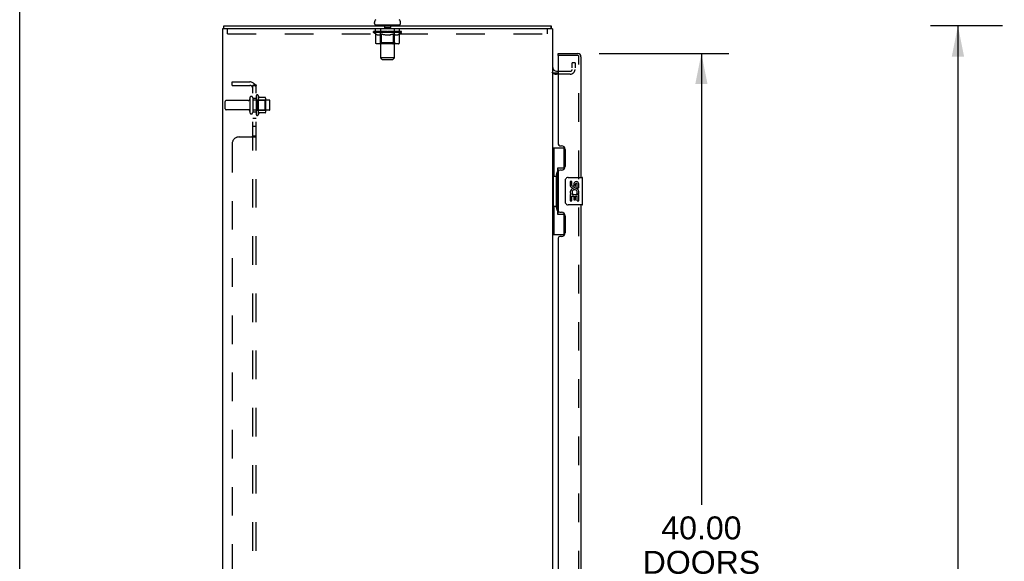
# Model space of a CAD drawing. Header units: inches. Extents: x 0 to 189, y 0 to 122.
# Tile 5 of 30: x 0 to 36, y 65 to 85. Entities that reach past the tile are written whole.
import ezdxf

# ---------------------------------------------------------------- set-up
doc = ezdxf.new("R2010")
doc.units = ezdxf.units.IN
doc.header["$LTSCALE"] = 10.388889
doc.header["$MEASUREMENT"] = 0
doc.linetypes.add('HIDDEN', pattern=[0.2, 0.1, -0.1])
doc.layers.get('0').update_dxf_attribs({"linetype": 'CONTINUOUS'})
for name, color, linetype in [('DEFAULT_2', 8, 'HIDDEN'), ('DIMENSIONS', 7, 'CONTINUOUS'), ('LEFT_OR_SECONDARY_DOOR_ASSEMBLY', 7, 'CONTINUOUS'), ('RIGHT_OR_MAIN_DOOR_ASSEMBLY', 7, 'CONTINUOUS'), ('SUBPANEL', 7, 'CONTINUOUS')]:
    doc.layers.add(name, color=color, linetype=linetype)
doc.styles.get("Standard").update_dxf_attribs({"font": 'arial.ttf'})
doc.dimstyles.new('DIMSTYLE_1', dxfattribs={"dimtxt": 0.833333, "dimasz": 1.111111, "dimexe": 0.09, "dimexo": 0.07, "dimgap": 0.0375, "dimtad": 0, "dimtih": 1, "dimtoh": 1, "dimzin": 4, "dimdsep": 46, "dimtxsty": 'Standard', "dimblk": '_FILLED', "dimblk1": '_FILLED', "dimblk2": '_FILLED', "dimcen": 0.09, "dimazin": 1, "dimtfac": 1, "dimtdec": 3, "dimtofl": 0, "dimtmove": 0, "dimatfit": 3, "dimldrblk": '_FILLED', "dimfxl": 0, "dimtolj": 1, "dimtzin": 4, "dimarcsym": 0})

# ---------------------------------------------------------------- blocks, each defined once
blk = doc.blocks.new('_FILLED')
at = {"color": 0, "linetype": 'ByBlock'}
blk.add_solid([(0, 0), (-1, 0.2), (-1, -0.2)], dxfattribs=at)
blk = doc.blocks.new('*D3')
at = {"layer": 'DIMENSIONS', "color": 2, "linetype": 'Continuous'}
for p, q in [((35.705, 84.677), (33.09, 84.677)), ((34.09, 84.677), (34.09, 64.51)), ((34.09, 42.677), (34.09, 62.843)), ((35.705, 42.677), (33.09, 42.677))]:
    blk.add_line(p, q, dxfattribs=at)
at = {"layer": 'DIMENSIONS', "color": 2, "linetype": 'Continuous', "xscale": 1.1111111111, "yscale": 1.1111111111, "zscale": 1.1111111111}
for p, rotation in [((34.09, 84.677), 90), ((34.09, 42.677), 270)]:
    blk.add_blockref('_FILLED', p, dxfattribs=dict(at, rotation=rotation))
at = {"layer": 'DIMENSIONS', "color": 2, "linetype": 'Continuous', "insert": (34.09, 64.093), "char_height": 0.8333, "width": 2.91202, "attachment_point": 2, "line_spacing_factor": 0.9}
blk.add_mtext('42.00', dxfattribs=at)
blk = doc.blocks.new('*D4')
at = {"layer": 'DIMENSIONS', "color": 2, "linetype": 'Continuous'}
for p, q in [((21.055, 83.677), (25.77, 83.677)), ((24.77, 83.677), (24.77, 67.279)), ((24.77, 43.677), (24.77, 64.362)), ((21.055, 43.677), (25.77, 43.677))]:
    blk.add_line(p, q, dxfattribs=at)
at = {"layer": 'DIMENSIONS', "color": 2, "linetype": 'Continuous', "xscale": 1.1111111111, "yscale": 1.1111111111, "zscale": 1.1111111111}
for p, rotation in [((24.77, 83.677), 90), ((24.77, 43.677), 270)]:
    blk.add_blockref('_FILLED', p, dxfattribs=dict(at, rotation=rotation))
at = {"layer": 'DIMENSIONS', "color": 2, "linetype": 'Continuous', "insert": (24.77, 66.862), "char_height": 0.8333, "width": 4.2627, "attachment_point": 2, "line_spacing_factor": 0.9}
blk.add_mtext('40.00\\PDOORS', dxfattribs=at)

msp = doc.modelspace()

# ---------------------------------------------------------------- linework, layer by layer
at = {"color": 7, "linetype": 'Continuous'}
for p, q in [((0, 0), (0, 122.222)), ((12.89, 84.767), (12.89, 84.804)), ((13.84, 84.767), (13.84, 84.804)), ((7.417, 84.573), (7.417, 84.677)), ((12.928, 84.707), (12.928, 84.677)), ((13.803, 84.707), (12.928, 84.707)), ((13.803, 84.707), (13.803, 84.677)), ((19.313, 84.573), (19.313, 84.677))]:
    msp.add_line(p, q, dxfattribs=at)
at = {"color": 3, "linetype": 'Continuous'}
for p, q in [((7.365, 84.573), (7.365, 42.781)), ((19.365, 84.573), (7.365, 84.573)), ((7.417, 84.677), (19.313, 84.677)), ((19.322, 84.621), (19.321, 84.639)), ((19.365, 84.573), (19.365, 42.781)), ((19.508, 83.031), (19.569, 83.031)), ((19.365, 82.979), (19.569, 82.979))]:
    msp.add_line(p, q, dxfattribs=at)
for points in [[(19.321, 84.639), (19.321, 84.645), (19.321, 84.65), (19.321, 84.654), (19.321, 84.658), (19.32, 84.661), (19.32, 84.664), (19.32, 84.668), (19.319, 84.67), (19.318, 84.672), (19.317, 84.674), (19.316, 84.675), (19.315, 84.676), (19.314, 84.676), (19.313, 84.677)], [(19.326, 84.573), (19.326, 84.573), (19.324, 84.579), (19.324, 84.585), (19.323, 84.591), (19.323, 84.597), (19.322, 84.603), (19.322, 84.609), (19.322, 84.615), (19.322, 84.621)]]:
    msp.add_lwpolyline(points, dxfattribs=at)
at = {"color": 7, "linetype": 'Continuous'}
for centre, radius, start, end in [((13.015, 84.804), 0.125, 126.7414, 180), ((13.715, 84.804), 0.125, 0, 53.2586), ((12.95, 84.767), 0.06, 180, 270), ((13.78, 84.767), 0.06, 270, 360)]:
    msp.add_arc(centre, radius, start, end, dxfattribs=at)
at = {"color": 3, "linetype": 'Continuous'}
msp.add_arc((19.508, 83.173), 0.142, 180, 270, dxfattribs=at)
at = {"layer": 'DEFAULT_2', "color": 8, "linetype": 'HIDDEN'}
for p, q in [((7.553, 84.386), (7.553, 84.573)), ((12.859, 84.436), (12.859, 84.474)), ((12.938, 84.381), (12.859, 84.436)), ((13.871, 84.436), (12.859, 84.436)), ((12.867, 84.468), (12.867, 84.474)), ((12.874, 84.466), (12.874, 84.468)), ((12.874, 84.466), (13.857, 84.466)), ((12.881, 84.466), (12.881, 84.468)), ((12.881, 84.466), (12.881, 84.468)), ((12.889, 84.468), (12.889, 84.474)), ((12.902, 84.466), (12.902, 84.468)), ((12.904, 84.466), (12.904, 84.468)), ((12.927, 84.468), (12.927, 84.474)), ((12.928, 84.386), (12.928, 84.573)), ((12.938, 84.466), (12.938, 84.468)), ((12.94, 84.466), (12.94, 84.468)), ((13.104, 84.468), (12.943, 84.468)), ((12.977, 84.468), (12.977, 84.474)), ((12.978, 84.466), (12.978, 84.468)), ((12.979, 84.466), (12.979, 84.468)), ((12.981, 84.466), (12.981, 84.468)), ((12.987, 84.466), (12.987, 84.468)), ((12.987, 84.466), (12.987, 84.468)), ((12.99, 84.466), (12.99, 84.468)), ((12.993, 84.466), (12.993, 84.469)), ((12.996, 84.466), (12.996, 84.468)), ((13.007, 84.466), (13.007, 84.468)), ((13.022, 84.466), (13.022, 84.47)), ((13.022, 84.466), (13.022, 84.468)), ((13.039, 84.466), (13.039, 84.468)), ((13.039, 84.466), (13.039, 84.468)), ((13.04, 84.468), (13.04, 84.474)), ((13.047, 84.466), (13.047, 84.468)), ((13.051, 84.466), (13.051, 84.468)), ((13.058, 84.466), (13.058, 84.468)), ((13.067, 84.466), (13.067, 84.471)), ((13.08, 84.466), (13.08, 84.468)), ((13.082, 84.466), (13.082, 84.468)), ((13.104, 84.466), (13.104, 84.468)), ((13.157, 84.468), (13.108, 84.468)), ((13.112, 84.468), (13.112, 84.474)), ((13.115, 84.707), (13.115, 84.677)), ((13.115, 84.059), (13.115, 84.434)), ((13.116, 83.517), (13.116, 84.677)), ((13.117, 84.466), (13.117, 84.468)), ((13.121, 84.466), (13.121, 84.468)), ((13.126, 84.466), (13.126, 84.472)), ((13.129, 84.466), (13.129, 84.468)), ((13.138, 84.466), (13.138, 84.468)), ((13.157, 84.466), (13.157, 84.468)), ((13.217, 84.468), (13.17, 84.468)), ((13.186, 84.466), (13.186, 84.468)), ((13.192, 84.468), (13.192, 84.474)), ((13.195, 84.466), (13.195, 84.468)), ((13.197, 84.466), (13.197, 84.473)), ((13.199, 84.466), (13.199, 84.468)), ((13.205, 84.466), (13.205, 84.468)), ((13.217, 84.466), (13.217, 84.468)), ((13.282, 84.468), (13.238, 84.468)), ((13.249, 84.466), (13.249, 84.468)), ((13.26, 84.697), (13.26, 84.617)), ((13.46, 84.607), (13.27, 84.607)), ((13.274, 84.468), (13.365, 84.474)), ((13.277, 84.468), (13.277, 84.474)), ((13.278, 84.474), (13.277, 84.474)), ((13.278, 84.468), (13.278, 84.473)), ((13.278, 84.466), (13.278, 84.468)), ((13.281, 84.466), (13.281, 84.468)), ((13.282, 84.466), (13.282, 84.468)), ((13.282, 84.466), (13.282, 84.468)), ((13.348, 84.468), (13.31, 84.468)), ((13.314, 84.466), (13.314, 84.468)), ((13.348, 84.466), (13.348, 84.468)), ((13.363, 84.468), (13.363, 84.468)), ((13.363, 84.466), (13.363, 84.468)), ((13.363, 84.466), (13.363, 84.468)), ((13.365, 84.468), (13.365, 84.474)), ((13.365, 84.474), (13.457, 84.468)), ((13.367, 84.466), (13.367, 84.468)), ((13.367, 84.466), (13.367, 84.468)), ((13.367, 84.468), (13.367, 84.468)), ((13.382, 84.466), (13.382, 84.468)), ((13.382, 84.468), (13.42, 84.468)), ((13.416, 84.466), (13.416, 84.468)), ((13.448, 84.466), (13.448, 84.468)), ((13.449, 84.466), (13.449, 84.468)), ((13.449, 84.468), (13.492, 84.468)), ((13.45, 84.466), (13.45, 84.468)), ((13.453, 84.468), (13.453, 84.474)), ((13.453, 84.474), (13.453, 84.474)), ((13.453, 84.468), (13.453, 84.473)), ((13.453, 84.466), (13.453, 84.468)), ((13.47, 84.697), (13.47, 84.617)), ((13.482, 84.466), (13.482, 84.468)), ((13.513, 84.466), (13.513, 84.468)), ((13.513, 84.468), (13.56, 84.468)), ((13.525, 84.466), (13.525, 84.468)), ((13.531, 84.466), (13.531, 84.468)), ((13.533, 84.466), (13.533, 84.473)), ((13.535, 84.466), (13.535, 84.468)), ((13.538, 84.468), (13.538, 84.474)), ((13.544, 84.466), (13.544, 84.468)), ((13.573, 84.466), (13.573, 84.468)), ((13.573, 84.468), (13.622, 84.468)), ((13.592, 84.466), (13.592, 84.468)), ((13.601, 84.466), (13.601, 84.468)), ((13.604, 84.466), (13.604, 84.472)), ((13.609, 84.466), (13.609, 84.468)), ((13.613, 84.466), (13.613, 84.468)), ((13.614, 83.517), (13.614, 84.677)), ((13.615, 84.707), (13.615, 84.677)), ((13.615, 84.059), (13.615, 84.434)), ((13.618, 84.468), (13.618, 84.474)), ((13.626, 84.466), (13.626, 84.468)), ((13.626, 84.468), (13.871, 84.468)), ((13.648, 84.466), (13.648, 84.468)), ((13.651, 84.466), (13.651, 84.468)), ((13.663, 84.466), (13.663, 84.471)), ((13.672, 84.466), (13.672, 84.468)), ((13.679, 84.466), (13.679, 84.468)), ((13.683, 84.466), (13.683, 84.468)), ((13.691, 84.468), (13.691, 84.474)), ((13.692, 84.466), (13.692, 84.468)), ((13.692, 84.466), (13.692, 84.468)), ((13.708, 84.466), (13.708, 84.47)), ((13.708, 84.466), (13.708, 84.468)), ((13.723, 84.466), (13.723, 84.468)), ((13.734, 84.466), (13.734, 84.468)), ((13.738, 84.466), (13.738, 84.469)), ((13.74, 84.466), (13.74, 84.468)), ((13.743, 84.466), (13.743, 84.468)), ((13.743, 84.466), (13.743, 84.468)), ((13.749, 84.466), (13.749, 84.468)), ((13.751, 84.466), (13.751, 84.468)), ((13.752, 84.466), (13.752, 84.468)), ((13.753, 84.468), (13.753, 84.474)), ((13.774, 84.471), (13.87, 84.472)), ((13.774, 84.468), (13.774, 84.471)), ((13.79, 84.466), (13.79, 84.468)), ((13.792, 84.466), (13.792, 84.468)), ((13.794, 84.382), (13.871, 84.436)), ((13.803, 84.386), (13.803, 84.573)), ((13.804, 84.468), (13.804, 84.474)), ((13.826, 84.466), (13.826, 84.468)), ((13.828, 84.466), (13.828, 84.468)), ((13.841, 84.468), (13.841, 84.474)), ((13.849, 84.466), (13.849, 84.468)), ((13.85, 84.466), (13.85, 84.468)), ((13.857, 84.466), (13.857, 84.468)), ((13.864, 84.468), (13.864, 84.474)), ((13.87, 84.468), (13.87, 84.472)), ((13.871, 84.436), (13.871, 84.468)), ((19.178, 84.386), (19.178, 84.573)), ((7.553, 84.386), (19.178, 84.386)), ((12.938, 84.057), (12.938, 84.381)), ((12.938, 84.381), (12.95, 84.373)), ((12.961, 84.366), (12.949, 84.373)), ((12.971, 84.36), (12.96, 84.366)), ((12.982, 84.355), (12.971, 84.36)), ((12.993, 84.351), (12.982, 84.355)), ((13.004, 84.347), (12.993, 84.351)), ((13.087, 84.347), (13.004, 84.347)), ((13.087, 84.347), (13.097, 84.351)), ((13.108, 84.355), (13.097, 84.351)), ((13.119, 84.361), (13.108, 84.355)), ((13.13, 84.367), (13.119, 84.361)), ((13.141, 84.373), (13.13, 84.367)), ((13.152, 84.381), (13.141, 84.373)), ((13.152, 84.057), (13.152, 84.381)), ((13.152, 84.381), (13.175, 84.373)), ((13.198, 84.366), (13.175, 84.373)), ((13.22, 84.36), (13.198, 84.367)), ((13.242, 84.355), (13.22, 84.36)), ((13.264, 84.351), (13.242, 84.355)), ((13.286, 84.347), (13.264, 84.351)), ((13.444, 84.347), (13.286, 84.347)), ((13.444, 84.347), (13.467, 84.351)), ((13.489, 84.355), (13.466, 84.351)), ((13.511, 84.361), (13.489, 84.355)), ((13.534, 84.367), (13.511, 84.361)), ((13.557, 84.374), (13.534, 84.367)), ((13.58, 84.382), (13.557, 84.374)), ((13.58, 84.057), (13.58, 84.382)), ((13.58, 84.382), (13.592, 84.374)), ((13.604, 84.367), (13.592, 84.374)), ((13.615, 84.36), (13.603, 84.367)), ((13.627, 84.355), (13.615, 84.361)), ((13.638, 84.351), (13.626, 84.355)), ((13.649, 84.347), (13.638, 84.351)), ((13.724, 84.347), (13.649, 84.347)), ((13.724, 84.347), (13.736, 84.351)), ((13.747, 84.355), (13.736, 84.351)), ((13.759, 84.361), (13.747, 84.355)), ((13.77, 84.367), (13.759, 84.361)), ((13.782, 84.374), (13.77, 84.367)), ((13.794, 84.382), (13.782, 84.374)), ((13.794, 84.057), (13.794, 84.382)), ((13.76, 84.027), (12.973, 84.027)), ((13.115, 84.059), (13.083, 84.027)), ((13.615, 84.059), (13.115, 84.059)), ((13.155, 84.041), (13.154, 84.045)), ((13.156, 84.038), (13.155, 84.041)), ((13.161, 84.031), (13.159, 84.033)), ((13.165, 84.028), (13.163, 84.029)), ((13.167, 84.028), (13.165, 84.028)), ((13.169, 84.027), (13.167, 84.028)), ((13.615, 84.059), (13.647, 84.027)), ((13.176, 83.457), (13.116, 83.517)), ((13.614, 83.517), (13.116, 83.517)), ((13.176, 83.457), (13.554, 83.457)), ((13.554, 83.457), (13.614, 83.517)), ((19.569, 83.031), (20.004, 83.031)), ((20.074, 83.156), (20.074, 83.343)), ((20.178, 83.343), (20.074, 83.343)), ((20.178, 83.343), (20.178, 83.156)), ((20.004, 82.927), (19.508, 82.927)), ((7.469, 81.666), (7.469, 81.938)), ((8.301, 81.968), (7.499, 81.968)), ((8.363, 82.066), (8.363, 81.537)), ((8.469, 82.066), (8.469, 81.537)), ((9.064, 81.985), (8.469, 81.985)), ((8.594, 82.136), (8.594, 81.467)), ((8.614, 81.985), (8.594, 82.005)), ((8.614, 81.985), (8.614, 81.618)), ((8.614, 81.985), (8.91, 81.985)), ((8.664, 82.157), (8.664, 81.446)), ((8.92, 82.079), (8.692, 82.079)), ((8.91, 81.985), (8.93, 82.005)), ((8.91, 81.985), (8.91, 81.618)), ((8.93, 82.057), (8.93, 81.546)), ((9.094, 81.649), (9.094, 81.955)), ((8.301, 81.636), (7.499, 81.636)), ((9.064, 81.619), (8.469, 81.619)), ((8.614, 81.618), (8.594, 81.598)), ((8.614, 81.618), (8.91, 81.618)), ((8.91, 81.618), (8.93, 81.598)), ((8.92, 81.524), (8.692, 81.524))]:
    msp.add_line(p, q, dxfattribs=at)
for points in [[(12.973, 84.027), (12.968, 84.028), (12.964, 84.028), (12.96, 84.029), (12.956, 84.031), (12.953, 84.033), (12.949, 84.035), (12.946, 84.038), (12.944, 84.041), (12.941, 84.045), (12.94, 84.049), (12.939, 84.053), (12.938, 84.057)], [(13.153, 84.049), (13.152, 84.053), (13.152, 84.057)], [(13.154, 84.045), (13.153, 84.049), (13.152, 84.053), (13.152, 84.057)], [(13.163, 84.029), (13.161, 84.031), (13.159, 84.033), (13.158, 84.035), (13.156, 84.038)], [(13.563, 84.027), (13.565, 84.028), (13.567, 84.028), (13.569, 84.029), (13.571, 84.031), (13.573, 84.033), (13.575, 84.035), (13.576, 84.038), (13.577, 84.041), (13.579, 84.045), (13.579, 84.049), (13.58, 84.053), (13.58, 84.057)], [(13.76, 84.027), (13.764, 84.028), (13.768, 84.028), (13.772, 84.029), (13.776, 84.031), (13.78, 84.033), (13.783, 84.035), (13.786, 84.038), (13.789, 84.041), (13.791, 84.045), (13.793, 84.049), (13.794, 84.053), (13.794, 84.057)]]:
    msp.add_lwpolyline(points, dxfattribs=at)
for centre, radius, start, end in [((13.083, 84.434), 0.0318, 0, 90), ((13.086, 84.677), 0.03, 0, 90), ((13.25, 84.697), 0.01, 0, 90), ((13.27, 84.617), 0.01, 180, 270), ((13.46, 84.617), 0.01, 270, 360), ((13.48, 84.697), 0.01, 90, 180), ((13.644, 84.677), 0.03, 90, 180), ((13.647, 84.434), 0.0318, 90, 180), ((19.508, 83.173), 0.246, 224.2241, 270), ((20.004, 83.101), 0.174, 270, 360), ((20.004, 83.101), 0.07, 270, 360), ((7.499, 81.938), 0.03, 90, 180), ((8.301, 82.03), 0.0625, 270, 360), ((8.416, 82.066), 0.053, 360, 180), ((8.633, 82.136), 0.0384, 34.4497, 180), ((8.064, 81.802), 0.698, 23.9679, 30.6631), ((8.711, 82.089), 0.01, 203.9679, 270), ((8.92, 82.069), 0.01, 5.1938, 90), ((8.789, 82.057), 0.141, 0, 5.2081), ((9.064, 81.955), 0.03, 360, 90), ((7.499, 81.666), 0.03, 180, 270), ((8.301, 81.573), 0.0625, 0, 90), ((9.064, 81.649), 0.03, 270, 0), ((8.416, 81.537), 0.053, 180, 0), ((8.633, 81.467), 0.0384, 180, 325.5503), ((8.064, 81.802), 0.698, 329.3369, 336.0321), ((8.711, 81.514), 0.01, 90, 156.0321), ((8.92, 81.534), 0.01, 270, 354.8062), ((8.789, 81.546), 0.141, 354.7919, 360)]:
    msp.add_arc(centre, radius, start, end, dxfattribs=at)
for centre, major_axis, ratio, start_param, end_param in [((13.365, 84.474), (0.506, 0.005), 0.05963, 2.96643, 3.140963), ((12.843, 84.464), (0.158, 0), 0.060556, 0.430652, 1.470503), ((13.365, 84.474), (0.506, 0), 0.060556, -3.141593, -2.96706), ((12.843, 84.459), (0.158, 0.002), 0.05963, 1.376596, 1.469874), ((13.365, 84.474), (0.506, 0.011), 0.05688, 2.791345, 2.965878), ((12.878, 84.464), (0.158, -0.002), 0.05963, 0.605815, 1.645666), ((12.824, 84.464), (0.158, 0.002), 0.05963, 0.25549, 1.295341), ((13.365, 84.474), (0.506, -0.005), 0.05963, -2.96643, -2.791898), ((12.878, 84.459), (0.158, 0), 0.060556, 1.551758, 1.645036), ((12.824, 84.459), (0.158, 0.003), 0.05688, 1.20151, 1.294789), ((12.879, 84.461), (0.131, 0.001), 0.05963, 1.065228, 1.614276), ((12.864, 84.461), (0.131, 0.003), 0.05688, 0.890143, 1.43919), ((12.91, 84.461), (0.131, 0), 0.060556, 1.240391, 1.789438), ((13.365, 84.474), (0.506, 0.015), 0.052395, 2.616403, 2.790936), ((12.928, 84.464), (0.158, -0.003), 0.05688, 0.7809, 1.820751), ((12.821, 84.464), (0.158, 0.003), 0.05688, 0.080405, 1.120256), ((13.365, 84.474), (0.506, -0.011), 0.05688, -2.791345, -2.616812), ((12.928, 84.459), (0.158, -0.002), 0.05963, 1.72692, 1.820198), ((12.821, 84.459), (0.158, 0.005), 0.052395, 1.026568, 1.119847), ((12.863, 84.461), (0.131, 0.004), 0.052395, 0.715201, 1.264248), ((12.954, 84.461), (0.131, -0.001), 0.05963, 1.415553, 1.9646), ((13.365, 84.474), (0.506, 0.02), 0.046319, 2.441654, 2.616187), ((12.992, 84.464), (0.158, -0.005), 0.052395, 0.955842, 1.995693), ((12.834, 84.464), (0.158, 0.005), 0.052395, -0.094537, 0.945314), ((13.365, 84.474), (0.506, -0.015), 0.052395, -2.616403, -2.44187), ((12.992, 84.459), (0.158, -0.003), 0.05688, 1.902006, 1.995284), ((12.834, 84.459), (0.158, 0.006), 0.046319, 0.851819, 0.945098), ((12.878, 84.461), (0.131, 0.005), 0.046319, 0.540452, 1.089499), ((13.011, 84.461), (0.131, -0.003), 0.05688, 1.590638, 2.139686), ((13.365, 84.474), (0.506, 0.024), 0.038841, 2.267123, 2.441656), ((13.067, 84.464), (0.158, -0.006), 0.046319, 1.130591, 2.170442), ((12.864, 84.464), (0.158, 0.006), 0.046319, -0.269286, 0.770565), ((13.365, 84.474), (0.506, -0.02), 0.046319, -2.441654, -2.267121), ((13.067, 84.459), (0.158, -0.005), 0.052395, 2.076947, 2.170226), ((12.864, 84.459), (0.158, 0.007), 0.038841, 0.677289, 0.770567), ((12.907, 84.461), (0.131, 0.006), 0.038841, 0.365921, 0.914969), ((13.079, 84.461), (0.131, -0.004), 0.052395, 1.76558, 2.314627), ((13.365, 84.474), (0.506, 0.027), 0.030195, 2.09281, 2.267343), ((13.15, 84.464), (0.158, -0.007), 0.038841, 1.305122, 2.344973), ((12.909, 84.464), (0.158, 0.007), 0.038841, -0.443817, 0.596034), ((13.365, 84.474), (0.506, -0.024), 0.038841, -2.267123, -2.092591), ((13.15, 84.459), (0.158, -0.006), 0.046319, 2.251696, 2.344975), ((12.909, 84.459), (0.158, 0.008), 0.030195, 0.502975, 0.596254), ((12.951, 84.461), (0.131, 0.007), 0.030195, 0.191608, 0.740655), ((13.155, 84.461), (0.131, -0.005), 0.046319, 1.940329, 2.489376), ((12.968, 84.464), (0.158, 0.008), 0.030195, -0.61813, 0.421721), ((13.241, 84.464), (0.158, -0.008), 0.030195, 1.479435, 2.519286), ((13.365, 84.474), (0.506, 0.029), 0.020645, 1.918687, 2.09322), ((13.365, 84.474), (0.506, -0.027), 0.030195, -2.09281, -1.918277), ((13.241, 84.459), (0.158, -0.007), 0.038841, 2.426227, 2.519505), ((12.968, 84.459), (0.158, 0.009), 0.020645, 0.328852, 0.422131), ((13.007, 84.461), (0.131, 0.007), 0.020645, 0.017485, 0.566532), ((13.238, 84.461), (0.131, -0.006), 0.038841, 2.11486, 2.663907), ((13.038, 84.464), (0.158, 0.009), 0.020645, -0.792253, 0.247598), ((13.335, 84.464), (0.158, -0.009), 0.020645, 1.653558, 2.693409), ((13.365, 84.474), (0.506, 0.03), 0.010478, 1.744704, 1.919237), ((13.365, 84.474), (0.506, -0.029), 0.020645, -1.918687, -1.744154), ((13.335, 84.459), (0.158, -0.008), 0.030195, 2.60054, 2.693819), ((13.038, 84.459), (0.158, 0.009), 0.010478, 0.154869, 0.248148), ((13.074, 84.461), (0.131, 0.008), 0.010478, 6.126688, 6.675735), ((13.324, 84.461), (0.131, -0.007), 0.030195, 2.289173, 2.83822), ((13.119, 84.464), (0.158, 0.009), 0.010478, -0.966236, -0.000846), ((13.43, 84.464), (0.158, -0.009), 0.010478, 1.827541, 2.867392), ((13.365, 84.474), (0.506, -0.03), 0.010478, -1.744704, -1.570171), ((13.43, 84.459), (0.158, -0.009), 0.020645, 2.774664, 2.867942), ((13.412, 84.461), (0.131, -0.007), 0.020645, 2.463296, 3.012344), ((13.301, 84.464), (0.158, 0.009), 0.010478, 0.274201, 1.314052), ((13.232, 84.461), (0.131, 0.008), 0.010478, -0.000483, 0.504314), ((13.208, 84.459), (0.158, 0.009), 0.010478, 0.099668, 0.192946), ((13.365, 84.474), (0.506, 0.03), 0.010478, -1.571421, -1.396888), ((13.523, 84.459), (0.158, -0.009), 0.010478, 2.948646, 3.041925), ((13.499, 84.461), (0.131, -0.008), 0.010478, 2.637279, 3.142076), ((13.396, 84.464), (0.158, 0.009), 0.020645, 0.448184, 1.488034), ((13.318, 84.461), (0.131, 0.007), 0.020645, 0.129249, 0.678296), ((13.301, 84.459), (0.158, 0.009), 0.020645, 0.273651, 0.366929), ((13.611, 84.464), (0.158, -0.009), 0.010478, -3.140747, -2.175357), ((13.365, 84.474), (0.506, 0.029), 0.020645, -1.397439, -1.222906), ((13.365, 84.474), (0.506, -0.03), 0.010478, 1.222355, 1.396888), ((13.49, 84.464), (0.158, 0.008), 0.030195, 0.622307, 1.662158), ((13.406, 84.461), (0.131, 0.007), 0.030195, 0.303372, 0.852419), ((13.657, 84.461), (0.131, -0.008), 0.010478, 2.749043, 3.29809), ((13.692, 84.464), (0.158, -0.009), 0.020645, 2.893995, 3.933846), ((13.396, 84.459), (0.158, 0.008), 0.030195, 0.447774, 0.541052), ((13.692, 84.459), (0.158, -0.009), 0.010478, 2.893445, 2.986723), ((13.365, 84.474), (0.506, 0.027), 0.030195, -1.223315, -1.048783), ((13.365, 84.474), (0.506, -0.029), 0.020645, 1.048373, 1.222906), ((13.58, 84.464), (0.158, 0.007), 0.038841, 0.79662, 1.836471), ((13.493, 84.461), (0.131, 0.006), 0.038841, 0.477686, 1.026733), ((13.724, 84.461), (0.131, -0.007), 0.020645, 2.57506, 3.124108), ((13.763, 84.464), (0.158, -0.008), 0.030195, 2.719872, 3.759723), ((13.664, 84.464), (0.158, 0.006), 0.046319, 0.971151, 2.011002), ((13.49, 84.459), (0.158, 0.007), 0.038841, 0.622087, 0.715366), ((13.763, 84.459), (0.158, -0.009), 0.020645, 2.719462, 2.812741), ((13.365, 84.474), (0.506, 0.024), 0.038841, -1.049002, -0.874469), ((13.365, 84.474), (0.506, -0.027), 0.030195, 0.87425, 1.048783), ((13.575, 84.461), (0.131, 0.005), 0.046319, 0.652216, 1.201263), ((13.738, 84.464), (0.158, 0.005), 0.052395, 1.1459, 2.185751), ((13.78, 84.461), (0.131, -0.007), 0.030195, 2.400937, 2.949985), ((13.821, 84.464), (0.158, -0.007), 0.038841, 2.545558, 3.585409), ((13.652, 84.461), (0.131, 0.004), 0.052395, 0.826965, 1.376012), ((13.58, 84.459), (0.158, 0.006), 0.046319, 0.796618, 0.889896), ((13.821, 84.459), (0.158, -0.008), 0.030195, 2.545339, 2.638617), ((13.802, 84.464), (0.158, 0.003), 0.05688, 1.320842, 2.360692), ((13.365, 84.474), (0.506, 0.02), 0.046319, -0.874471, -0.699939), ((13.365, 84.474), (0.506, -0.024), 0.038841, 0.699936, 0.874469), ((13.866, 84.464), (0.158, -0.006), 0.046319, 2.371028, 3.410879), ((13.823, 84.461), (0.131, -0.006), 0.038841, 2.226624, 2.775671), ((13.852, 84.464), (0.158, 0.002), 0.05963, 1.495927, 2.535778), ((13.719, 84.461), (0.131, 0.003), 0.05688, 1.001907, 1.550954), ((13.896, 84.464), (0.158, -0.005), 0.052395, 2.196279, 3.23613), ((13.853, 84.461), (0.131, -0.005), 0.046319, 2.052093, 2.601141), ((13.664, 84.459), (0.158, 0.005), 0.052395, 0.971367, 1.064645), ((13.887, 84.464), (0.158, 0), 0.060556, 2.364024, 2.71094), ((13.866, 84.459), (0.158, -0.007), 0.038841, 2.371026, 2.464304), ((13.91, 84.464), (0.158, -0.003), 0.05688, 2.021337, 3.061188), ((13.365, 84.474), (0.506, 0.015), 0.052395, -0.699723, -0.52519), ((13.907, 84.464), (0.158, -0.002), 0.05963, 1.846251, 2.886102), ((13.365, 84.474), (0.506, -0.02), 0.046319, 0.525406, 0.699939), ((13.776, 84.461), (0.131, 0.001), 0.05963, 1.176993, 1.72604), ((13.867, 84.461), (0.131, -0.004), 0.052395, 1.877344, 2.426392), ((13.82, 84.461), (0.131, 0), 0.060556, 1.352155, 1.901202), ((13.867, 84.461), (0.131, -0.003), 0.05688, 1.702402, 2.25145), ((13.851, 84.461), (0.131, -0.001), 0.05963, 1.527317, 2.076364), ((13.738, 84.459), (0.158, 0.003), 0.05688, 1.146309, 1.239587), ((13.896, 84.459), (0.158, -0.006), 0.046319, 2.196495, 2.289773), ((13.365, 84.474), (0.506, 0.011), 0.05688, -0.524781, -0.350248), ((13.365, 84.474), (0.506, -0.015), 0.052395, 0.350657, 0.52519), ((13.802, 84.459), (0.158, 0.002), 0.05963, 1.321394, 1.414673), ((13.887, 84.459), (0.158, -0.002), 0.05963, 1.764997, 1.971333), ((13.91, 84.459), (0.158, -0.005), 0.052395, 2.021746, 2.115024), ((13.365, 84.474), (0.506, 0.005), 0.05963, -0.349695, -0.175162), ((13.365, 84.474), (0.506, -0.011), 0.05688, 0.175715, 0.350248), ((13.852, 84.459), (0.158, 0), 0.060556, 1.496556, 1.589835), ((13.907, 84.459), (0.158, -0.003), 0.05688, 1.846804, 1.940083), ((13.365, 84.474), (0.506, -0.005), 0.05963, 6.27665, 6.458348), ((13.365, 84.474), (0.506, 0), 0.060556, -0.174533, -0.058352)]:
    msp.add_ellipse(centre, major_axis=major_axis, ratio=ratio, start_param=start_param, end_param=end_param, dxfattribs=at)
at = {"layer": 'LEFT_OR_SECONDARY_DOOR_ASSEMBLY', "color": 7, "linetype": 'Continuous'}
for p, q in [((19.569, 83.602), (19.569, 83.677)), ((19.589, 83.602), (19.569, 83.602)), ((19.365, 80.252), (19.806, 80.252)), ((19.404, 80.252), (19.404, 79.227)), ((19.769, 80.252), (19.769, 79.472)), ((19.542, 79.517), (19.542, 77.837)), ((19.769, 79.517), (19.542, 79.517)), ((19.383, 79.227), (19.383, 78.127)), ((19.383, 79.227), (19.505, 79.227)), ((19.505, 79.257), (19.505, 79.277)), ((19.505, 78.127), (19.505, 79.227)), ((19.829, 78.277), (19.829, 79.077)), ((19.929, 79.177), (20.439, 79.177)), ((20.454, 78.192), (20.454, 79.162)), ((20.004, 79.022), (20.004, 78.886)), ((20.067, 79.022), (20.004, 79.022)), ((20.067, 78.886), (20.067, 79.022)), ((20.132, 78.949), (20.133, 78.88)), ((20.193, 78.886), (20.193, 78.928)), ((20.256, 78.792), (20.256, 78.928)), ((20.256, 78.792), (20.317, 78.792)), ((20.317, 78.792), (20.317, 78.949)), ((20.004, 78.561), (20.004, 78.331)), ((20.023, 78.561), (20.004, 78.561)), ((20.057, 78.561), (20.084, 78.58)), ((20.057, 78.561), (20.317, 78.561)), ((20.067, 78.331), (20.067, 78.498)), ((20.067, 78.498), (20.132, 78.498)), ((20.132, 78.498), (20.132, 78.362)), ((20.132, 78.362), (20.193, 78.362)), ((20.193, 78.362), (20.193, 78.498)), ((20.193, 78.498), (20.256, 78.498)), ((20.248, 78.597), (20.306, 78.572)), ((20.256, 78.331), (20.256, 78.498)), ((20.317, 78.608), (20.317, 78.661)), ((20.317, 78.331), (20.317, 78.561)), ((19.383, 78.127), (19.505, 78.127)), ((19.404, 78.127), (19.404, 77.102)), ((19.505, 78.076), (19.505, 78.096)), ((20.439, 78.177), (19.929, 78.177)), ((20.004, 78.331), (20.067, 78.331)), ((20.256, 78.331), (20.317, 78.331)), ((19.542, 77.837), (19.769, 77.837)), ((19.769, 77.882), (19.769, 77.102)), ((19.365, 77.102), (19.806, 77.102))]:
    msp.add_line(p, q, dxfattribs=at)
at = {"layer": 'LEFT_OR_SECONDARY_DOOR_ASSEMBLY', "color": 3, "linetype": 'Continuous'}
for p, q in [((19.569, 83.677), (20.277, 83.677)), ((19.569, 83.582), (19.569, 80.384)), ((20.394, 83.56), (20.394, 79.177)), ((19.629, 80.324), (19.689, 80.324)), ((19.819, 80.194), (19.819, 79.574)), ((19.689, 79.444), (19.629, 79.444)), ((19.569, 79.384), (19.569, 77.969)), ((20.394, 78.177), (20.394, 49.177)), ((19.629, 77.909), (19.689, 77.909)), ((19.819, 77.779), (19.819, 77.159)), ((19.569, 76.969), (19.569, 50.384)), ((19.689, 77.029), (19.629, 77.029))]:
    msp.add_line(p, q, dxfattribs=at)
at = {"layer": 'LEFT_OR_SECONDARY_DOOR_ASSEMBLY', "color": 8, "linetype": 'HIDDEN'}
for p, q in [((20.277, 83.602), (19.589, 83.602)), ((20.319, 43.794), (20.319, 83.56))]:
    msp.add_line(p, q, dxfattribs=at)
at = {"layer": 'LEFT_OR_SECONDARY_DOOR_ASSEMBLY', "color": 7, "linetype": 'Continuous'}
for points in [[(19.542, 79.493), (19.542, 79.489), (19.543, 79.486), (19.544, 79.482), (19.545, 79.477), (19.547, 79.473), (19.549, 79.468), (19.551, 79.462), (19.554, 79.456), (19.558, 79.45), (19.561, 79.443), (19.566, 79.435), (19.571, 79.428), (19.576, 79.419), (19.578, 79.416)], [(19.829, 79.077), (19.829, 79.083), (19.83, 79.089), (19.831, 79.095), (19.832, 79.101), (19.834, 79.107), (19.836, 79.113)], [(19.836, 78.24), (19.834, 78.246), (19.832, 78.252), (19.831, 78.258), (19.83, 78.264), (19.829, 78.27), (19.829, 78.277)], [(19.578, 77.938), (19.576, 77.934), (19.571, 77.926), (19.566, 77.918), (19.561, 77.91), (19.558, 77.904), (19.554, 77.897), (19.551, 77.891), (19.549, 77.886), (19.547, 77.88), (19.545, 77.876), (19.544, 77.871), (19.543, 77.867), (19.542, 77.864), (19.542, 77.86)]]:
    msp.add_lwpolyline(points, dxfattribs=at)
at = {"layer": 'LEFT_OR_SECONDARY_DOOR_ASSEMBLY', "color": 3, "linetype": 'Continuous'}
for centre, radius, start, end in [((19.589, 83.582), 0.02, 90, 180), ((20.277, 83.56), 0.117, 0, 90), ((19.629, 80.384), 0.06, 180, 270), ((19.689, 80.194), 0.13, 0, 90), ((19.629, 79.384), 0.06, 90, 179.9999), ((19.689, 79.574), 0.13, 270, 360), ((19.629, 77.969), 0.06, 180, 270), ((19.689, 77.779), 0.13, 0, 90), ((19.629, 76.969), 0.06, 90, 179.9999), ((19.689, 77.159), 0.13, 270, 360)]:
    msp.add_arc(centre, radius, start, end, dxfattribs=at)
at = {"layer": 'LEFT_OR_SECONDARY_DOOR_ASSEMBLY', "color": 8, "linetype": 'HIDDEN'}
msp.add_arc((20.277, 83.56), 0.042, 0, 90, dxfattribs=at)
at = {"layer": 'LEFT_OR_SECONDARY_DOOR_ASSEMBLY', "color": 7, "linetype": 'Continuous'}
for centre, radius, start, end in [((19.929, 79.077), 0.1, 90, 158.7946), ((20.439, 79.162), 0.015, 0, 90), ((20.099, 78.886), 0.0943, 180, 360), ((20.162, 78.635), 0.157, 9.7031, 161.8791), ((20.099, 78.886), 0.0314, 180, 261.2295), ((20.162, 78.635), 0.0943, 336.5966, 215.1122), ((20.098, 78.891), 0.0362, 263.4285, 341.7628), ((20.225, 78.928), 0.0943, 71.7267, 167.4338), ((20.225, 78.928), 0.0314, 0, 180.0485), ((20.225, 78.928), 0.0943, 12.5402, 71.701), ((20.158, 78.634), 0.154, 161.4199, 206.1963), ((20.162, 78.635), 0.157, 205.737, 207.8532), ((20.162, 78.635), 0.157, 336.5966, 350.2969), ((19.929, 78.277), 0.1, 201.205, 270), ((20.439, 78.192), 0.015, 270, 360)]:
    msp.add_arc(centre, radius, start, end, dxfattribs=at)
for centre, start_param, end_param in [((19.609, 79.267), 0.699287, 1.51401), ((19.609, 79.267), -4.655602, -3.84088), ((19.609, 78.086), 0.699287, 1.51401), ((19.609, 78.086), -4.655602, -3.84088)]:
    msp.add_ellipse(centre, major_axis=(0, 0.18), ratio=0.579493, start_param=start_param, end_param=end_param, dxfattribs=at)
at = {"layer": 'RIGHT_OR_MAIN_DOOR_ASSEMBLY', "color": 8, "linetype": 'HIDDEN'}
for p, q in [((20.277, 83.602), (19.589, 83.602)), ((20.319, 43.794), (20.319, 83.56))]:
    msp.add_line(p, q, dxfattribs=at)
msp.add_arc((20.277, 83.56), 0.042, 0, 90, dxfattribs=at)
at = {"layer": 'SUBPANEL', "color": 8, "linetype": 'HIDDEN'}
for p, q in [((7.719, 82.52), (7.719, 82.645)), ((7.719, 82.645), (8.357, 82.645)), ((7.719, 82.52), (8.357, 82.52)), ((8.54, 82.559), (8.444, 82.479)), ((8.469, 44.833), (8.469, 82.52)), ((8.469, 82.52), (8.594, 82.52)), ((8.594, 44.833), (8.594, 82.52)), ((8.469, 82.052), (8.594, 82.052)), ((8.469, 81.552), (8.594, 81.552)), ((8.469, 81.323), (8.594, 81.323)), ((8.469, 81.042), (8.594, 81.042)), ((7.969, 80.645), (8.54, 80.645)), ((8.469, 80.679), (8.469, 80.681)), ((8.469, 80.681), (8.594, 80.681)), ((8.542, 80.647), (8.545, 80.648)), ((8.568, 80.659), (8.572, 80.661)), ((8.572, 80.661), (8.575, 80.662)), ((8.593, 80.676), (8.594, 80.678)), ((8.594, 80.679), (8.594, 80.681)), ((7.719, 80.395), (7.719, 46.958))]:
    msp.add_line(p, q, dxfattribs=at)
for points in [[(8.444, 82.479), (8.443, 82.48), (8.443, 82.481), (8.443, 82.482), (8.443, 82.482), (8.444, 82.483), (8.444, 82.484), (8.445, 82.486), (8.446, 82.487), (8.447, 82.488), (8.448, 82.49), (8.45, 82.491), (8.451, 82.493)], [(8.451, 82.493), (8.455, 82.497), (8.456, 82.499), (8.458, 82.501), (8.46, 82.503), (8.462, 82.505), (8.463, 82.507), (8.465, 82.509), (8.466, 82.511), (8.467, 82.513), (8.468, 82.515), (8.469, 82.517), (8.469, 82.519), (8.469, 82.52)], [(8.465, 82.497), (8.465, 82.497), (8.465, 82.497), (8.466, 82.498), (8.466, 82.498), (8.466, 82.498), (8.467, 82.498), (8.467, 82.499), (8.468, 82.499), (8.468, 82.499), (8.469, 82.5), (8.469, 82.5), (8.47, 82.5), (8.471, 82.501), (8.471, 82.501), (8.472, 82.501), (8.473, 82.502), (8.473, 82.502), (8.474, 82.502), (8.475, 82.503), (8.476, 82.503), (8.476, 82.504), (8.477, 82.504), (8.478, 82.504), (8.479, 82.505), (8.48, 82.505), (8.48, 82.505), (8.481, 82.506), (8.482, 82.506), (8.483, 82.507), (8.484, 82.507), (8.485, 82.507), (8.485, 82.508), (8.486, 82.508), (8.487, 82.508), (8.488, 82.509), (8.489, 82.509), (8.49, 82.51), (8.491, 82.51), (8.492, 82.51), (8.493, 82.511), (8.494, 82.511), (8.495, 82.511), (8.496, 82.512), (8.497, 82.512), (8.498, 82.513), (8.499, 82.513), (8.5, 82.513), (8.501, 82.514), (8.502, 82.514), (8.503, 82.514), (8.504, 82.515), (8.505, 82.515), (8.506, 82.515), (8.507, 82.516), (8.508, 82.516), (8.509, 82.516), (8.51, 82.517), (8.511, 82.517), (8.512, 82.517), (8.513, 82.517), (8.514, 82.518), (8.515, 82.518), (8.516, 82.518), (8.517, 82.518), (8.518, 82.519), (8.519, 82.519), (8.52, 82.519), (8.521, 82.519), (8.522, 82.519), (8.523, 82.52), (8.524, 82.52), (8.525, 82.52), (8.525, 82.52), (8.526, 82.52), (8.527, 82.52), (8.528, 82.52), (8.528, 82.52), (8.528, 82.52), (8.529, 82.52)], [(8.469, 82.5), (8.468, 82.5), (8.468, 82.499), (8.467, 82.499), (8.467, 82.499), (8.467, 82.498), (8.466, 82.498), (8.466, 82.498), (8.466, 82.498), (8.465, 82.498), (8.465, 82.497), (8.465, 82.497), (8.465, 82.497)], [(8.529, 82.52), (8.529, 82.52), (8.529, 82.52), (8.529, 82.52), (8.529, 82.52), (8.529, 82.52), (8.528, 82.52), (8.528, 82.52), (8.528, 82.52), (8.527, 82.52), (8.527, 82.52), (8.526, 82.52), (8.526, 82.52)], [(8.54, 82.559), (8.542, 82.557), (8.545, 82.555), (8.547, 82.553), (8.55, 82.551), (8.554, 82.549), (8.557, 82.547), (8.561, 82.545), (8.564, 82.544)], [(8.564, 82.544), (8.572, 82.541), (8.575, 82.539), (8.578, 82.538), (8.581, 82.536), (8.584, 82.534), (8.587, 82.533), (8.589, 82.531), (8.591, 82.529), (8.592, 82.527), (8.593, 82.525), (8.594, 82.523), (8.594, 82.522), (8.594, 82.52)], [(8.444, 80.645), (8.443, 80.647), (8.443, 80.649), (8.443, 80.65), (8.443, 80.652), (8.444, 80.653), (8.444, 80.654), (8.445, 80.656), (8.446, 80.657), (8.447, 80.659), (8.448, 80.66), (8.45, 80.661), (8.451, 80.662)], [(8.444, 80.645), (8.443, 80.647), (8.443, 80.649), (8.443, 80.65), (8.443, 80.652), (8.444, 80.653), (8.444, 80.654)], [(8.445, 80.656), (8.446, 80.657), (8.447, 80.659), (8.448, 80.66)], [(8.451, 80.662), (8.453, 80.664), (8.455, 80.665), (8.456, 80.666), (8.458, 80.667), (8.46, 80.669)], [(8.46, 80.669), (8.462, 80.67), (8.463, 80.671), (8.465, 80.673), (8.466, 80.674), (8.467, 80.675), (8.468, 80.677), (8.469, 80.678), (8.469, 80.679), (8.469, 80.681)], [(8.462, 80.67), (8.463, 80.671), (8.465, 80.673), (8.466, 80.674), (8.467, 80.675), (8.468, 80.677), (8.469, 80.678)], [(8.54, 80.645), (8.542, 80.647), (8.545, 80.648), (8.547, 80.65), (8.55, 80.652), (8.554, 80.653), (8.557, 80.655), (8.561, 80.656), (8.568, 80.659)], [(8.575, 80.662), (8.578, 80.664), (8.581, 80.665), (8.584, 80.667), (8.587, 80.669), (8.589, 80.671)], [(8.584, 80.667), (8.587, 80.669), (8.589, 80.671), (8.591, 80.673), (8.592, 80.675), (8.593, 80.676), (8.594, 80.678), (8.594, 80.679), (8.594, 80.681)]]:
    msp.add_lwpolyline(points, dxfattribs=at)
for centre, radius, start, end in [((8.357, 82.408), 0.237, 0, 90), ((8.357, 82.408), 0.112, 0, 90), ((7.969, 80.395), 0.25, 90, 180)]:
    msp.add_arc(centre, radius, start, end, dxfattribs=at)

# ---------------------------------------------------------------- dimensions: what is measured, and where the dimension line sits
at = {"layer": 'DIMENSIONS', "color": 2, "linetype": 'Continuous'}
dim = msp.add_linear_dim(base=(34.09, 42.677), p1=(35.775, 84.677), p2=(35.775, 42.677), angle=270, dimstyle='DIMSTYLE_1', dxfattribs=at)
dim.commit()
dim.dimension.update_dxf_attribs({"geometry": '*D3', "text_midpoint": (34.068, 63.672), "dimtype": 160})
dim = msp.add_linear_dim(base=(24.77, 83.677), p1=(20.985, 43.677), p2=(20.985, 83.677), angle=90, text='<>\\PDOORS', dimstyle='DIMSTYLE_1', dxfattribs=at)
dim.commit()
dim.dimension.update_dxf_attribs({"geometry": '*D4', "text_midpoint": (24.77, 65.821), "dimtype": 160})

doc.saveas('drawing.dxf')
